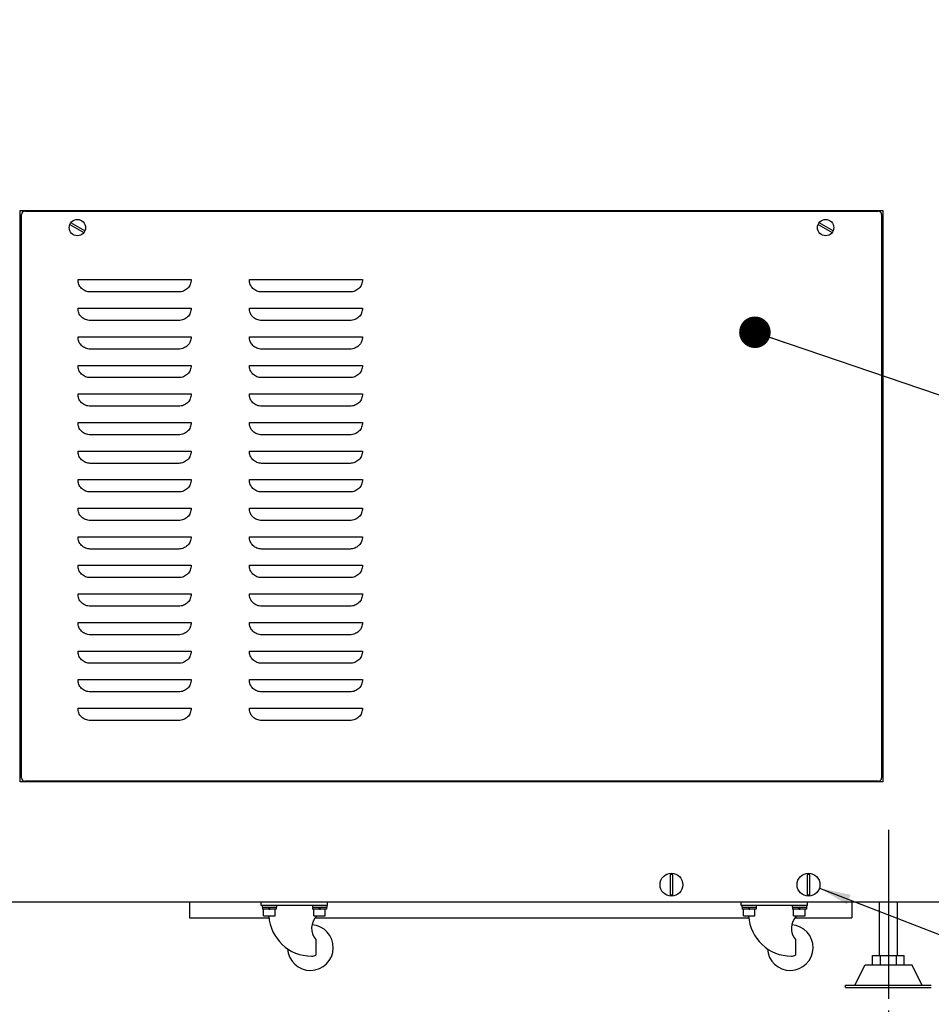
# Model space of a CAD drawing. Header units: millimetres. Extents: x 0 to 12585, y -1 to 8895.
# Tile 42 of 52: x 7689 to 8886, y 805 to 2098. Entities that reach past the tile are written whole.
import ezdxf

# ---------------------------------------------------------------- set-up
doc = ezdxf.new("R2010")
doc.units = ezdxf.units.MM
doc.header["$LTSCALE"] = 693.825
doc.linetypes.add('CENTER', pattern=[0.6, 0.375, -0.075, 0.075, -0.075])
doc.layers.get('0').update_dxf_attribs({"linetype": 'CONTINUOUS'})
for name, color, linetype in [('02___PRT_ALL_AXES', 7, 'CONTINUOUS'), ('7_ALL_FEATURES', 7, 'CONTINUOUS'), ('ALL_AXIS', 7, 'CONTINUOUS')]:
    doc.layers.add(name, color=color, linetype=linetype)
doc.styles.get("Standard").update_dxf_attribs({"font": 'txt', "width": 0.5})
doc.dimstyles.new('DIMSTYLE_1', dxfattribs={"dimtxt": 52.5, "dimasz": 41.4, "dimexe": 2, "dimexo": 1, "dimgap": 0.875, "dimtad": 1, "dimdec": 3, "dimlfac": 0.666667, "dimdsep": 46, "dimtxsty": 'Standard', "dimblk": '_FILLED', "dimblk1": '_FILLED', "dimblk2": '_FILLED', "dimcen": 0.09, "dimadec": 3, "dimazin": 2, "dimtp": 1.2, "dimtm": 1.2, "dimtfac": 1, "dimtdec": 3, "dimtofl": 0, "dimtmove": 0, "dimatfit": 3, "dimldrblk": '_FILLED', "dimfxl": 0, "dimtolj": 1, "dimarcsym": 0})
doc.dimstyles.new('DIMSTYLE_3', dxfattribs={"dimtxt": 52.5, "dimasz": 41.4, "dimexe": 2, "dimexo": 1, "dimgap": 0.875, "dimtad": 1, "dimdec": 3, "dimlfac": 0.666667, "dimdsep": 46, "dimtxsty": 'Standard', "dimblk": '_FILLED', "dimblk1": '_FILLED', "dimblk2": '_FILLED', "dimcen": 0.09, "dimadec": 3, "dimazin": 2, "dimtp": 0.3, "dimtm": 0.3, "dimtfac": 1, "dimtdec": 3, "dimtofl": 0, "dimtmove": 0, "dimatfit": 3, "dimldrblk": '_FILLED', "dimfxl": 0, "dimtolj": 1, "dimarcsym": 0})
doc.dimstyles.new('DIMSTYLE_4', dxfattribs={"dimtxt": 52.5, "dimasz": 41.4, "dimexe": 2, "dimexo": 1, "dimgap": 0.875, "dimtad": 1, "dimdec": 3, "dimlfac": 0.666667, "dimdsep": 46, "dimtxsty": 'Standard', "dimblk": '_FILLED', "dimblk1": '_FILLED', "dimblk2": '_FILLED', "dimcen": 0.09, "dimadec": 3, "dimazin": 2, "dimtp": 2, "dimtm": 2, "dimtfac": 1, "dimtdec": 3, "dimtofl": 0, "dimtmove": 0, "dimatfit": 3, "dimldrblk": '_FILLED', "dimfxl": 0, "dimtolj": 1, "dimarcsym": 0})
doc.dimstyles.get("Standard").update_dxf_attribs({"dimtxt": 52.5, "dimasz": 41.4, "dimexe": 2, "dimexo": 1, "dimtad": 1, "dimdec": 3, "dimdsep": 46, "dimtxsty": 'Standard', "dimblk": '_FILLED', "dimblk1": '_FILLED', "dimblk2": '_FILLED', "dimcen": 0.09, "dimadec": 3, "dimazin": 2, "dimtol": 1, "dimtp": 0.05, "dimtm": 0.05, "dimtfac": 1, "dimtdec": 3, "dimtofl": 0, "dimtmove": 0, "dimatfit": 3, "dimldrblk": '_FILLED', "dimfxl": 0, "dimtolj": 1, "dimarcsym": 0})

# ---------------------------------------------------------------- blocks, each defined once
blk = doc.blocks.new('_FILLED')
at = {"color": 0, "linetype": 'ByBlock'}
blk.add_solid([(0, 0), (-1, 0.163), (-1, -0.163)], dxfattribs=at)
blk = doc.blocks.new('*D53')
at = {"color": 2, "linetype": 'Continuous'}
for p, q in [((8438, 3980.3), (9266.3, 3980.3)), ((9236.3, 3980.3), (9236.3, 2403.8)), ((9236.3, 827.3), (9236.3, 2403.8)), ((8900.8, 827.3), (9266.3, 827.3))]:
    blk.add_line(p, q, dxfattribs=at)
at = {"color": 2, "linetype": 'Continuous', "xscale": 41.4, "yscale": 41.4, "zscale": 41.4}
for p, rotation in [((9236.3, 3980.3), 90), ((9236.3, 827.3), 270)]:
    blk.add_blockref('_FILLED', p, dxfattribs=dict(at, rotation=rotation))
at = {"color": 2, "linetype": 'Continuous', "insert": (9170.7, 2403.8), "char_height": 52.5, "width": 105, "attachment_point": 2, "rotation": 90, "line_spacing_factor": 0.9}
blk.add_mtext('2102', dxfattribs=at)
blk = doc.blocks.new('*D61')
at = {"color": 2, "linetype": 'Continuous'}
for p, q in [((8949.5, 923.6), (8949.5, 647.3)), ((8829.5, 797.3), (8829.5, 647.3)), ((8829.5, 677.3), (8754.5, 677.3)), ((8754.5, 677.3), (8889.5, 677.3)), ((9024.5, 677.3), (8889.5, 677.3)), ((8949.5, 677.3), (9024.5, 677.3))]:
    blk.add_line(p, q, dxfattribs=at)
at = {"color": 2, "linetype": 'Continuous', "xscale": 41.4, "yscale": 41.4, "zscale": 41.4}
blk.add_blockref('_FILLED', (8829.5, 677.3), dxfattribs=at)
at = {"color": 2, "linetype": 'Continuous', "xscale": 41.4, "yscale": 41.4, "zscale": 41.4, "rotation": 180}
blk.add_blockref('_FILLED', (8949.5, 677.3), dxfattribs=at)
at = {"color": 2, "linetype": 'Continuous', "insert": (8889.5, 742.9), "char_height": 52.5, "width": 52.5, "attachment_point": 2, "line_spacing_factor": 0.9}
blk.add_mtext('80', dxfattribs=at)
blk = doc.blocks.new('*D62')
at = {"color": 2, "linetype": 'Continuous'}
for p, q in [((7149.5, 924.8), (7149.5, 527.3)), ((8949.5, 924.8), (8949.5, 527.3)), ((7149.5, 557.3), (8049.5, 557.3)), ((8949.5, 557.3), (8049.5, 557.3))]:
    blk.add_line(p, q, dxfattribs=at)
at = {"color": 2, "linetype": 'Continuous', "xscale": 41.4, "yscale": 41.4, "zscale": 41.4, "rotation": 180}
blk.add_blockref('_FILLED', (7149.5, 557.3), dxfattribs=at)
at = {"color": 2, "linetype": 'Continuous', "xscale": 41.4, "yscale": 41.4, "zscale": 41.4}
blk.add_blockref('_FILLED', (8949.5, 557.3), dxfattribs=at)
at = {"color": 2, "linetype": 'Continuous', "insert": (8049.5, 622.9), "char_height": 52.5, "width": 105, "attachment_point": 2, "line_spacing_factor": 0.9}
blk.add_mtext('1200', dxfattribs=at)

msp = doc.modelspace()

# ---------------------------------------------------------------- linework, layer by layer
at = {"color": 3, "linetype": 'Continuous'}
for p, q in [((7689.5173, 1847.2717), (8822.0173, 1847.2717)), ((7689.5173, 1097.2717), (7689.5173, 1847.2717)), ((8822.0173, 1847.2717), (8822.0173, 1097.2717)), ((8822.0173, 1097.2717), (7689.5173, 1097.2717)), ((7149.5173, 939.7717), (8949.5173, 939.7717))]:
    msp.add_line(p, q, dxfattribs=at)
at = {"color": 7, "linetype": 'Continuous'}
for p, q in [((7754.6575, 1828.992), (7773.1021, 1818.3431)), ((7774.3771, 1820.5514), (7755.9325, 1831.2004)), ((8737.1575, 1828.992), (8755.6021, 1818.3431)), ((8756.8771, 1820.5514), (8738.4325, 1831.2004)), ((8542.7923, 975.4066), (8542.7923, 949.1369)), ((8546.2423, 949.1369), (8546.2423, 975.4066)), ((8722.7923, 975.4066), (8722.7923, 949.1369)), ((8726.2423, 949.1369), (8726.2423, 975.4066)), ((7911.5173, 939.7717), (7911.5173, 918.7717)), ((8006.0173, 934.9717), (8006.0173, 939.7717)), ((8093.0173, 934.9717), (8006.0173, 934.9717)), ((8016.4212, 930.3217), (8015.3721, 932.5717)), ((8017.6625, 930.3217), (8016.6134, 932.5717)), ((8082.4212, 930.3217), (8081.3721, 932.5717)), ((8083.6625, 930.3217), (8082.6134, 932.5717)), ((8093.0173, 934.9717), (8093.0173, 939.7717)), ((8636.0173, 934.9717), (8636.0173, 939.7717)), ((8723.0173, 934.9717), (8636.0173, 934.9717)), ((8646.4212, 930.3217), (8645.3721, 932.5717)), ((8647.6625, 930.3217), (8646.6134, 932.5717)), ((8712.4212, 930.3217), (8711.3721, 932.5717)), ((8713.6625, 930.3217), (8712.6134, 932.5717)), ((8723.0173, 934.9717), (8723.0173, 939.7717)), ((8781.5173, 939.7717), (8781.5173, 918.7717)), ((8817.5173, 869.2717), (8817.5173, 939.7717)), ((8841.5173, 869.2717), (8841.5173, 939.7717)), ((7911.5173, 918.7717), (8016.1095, 918.7717)), ((8016.4212, 930.3217), (8007.3674, 930.3217)), ((8025.6672, 930.3217), (8017.6625, 930.3217)), ((8082.4212, 930.3217), (8073.3674, 930.3217)), ((8076.5915, 918.7717), (8646.1095, 918.7717)), ((8091.6672, 930.3217), (8083.6625, 930.3217)), ((8646.4212, 930.3217), (8637.3674, 930.3217)), ((8655.6672, 930.3217), (8647.6625, 930.3217)), ((8712.4212, 930.3217), (8703.3674, 930.3217)), ((8706.5915, 918.7717), (8781.5173, 918.7717)), ((8721.6672, 930.3217), (8713.6625, 930.3217)), ((8808.7327, 869.2717), (8850.3019, 869.2717)), ((8808.7327, 857.2717), (8808.7327, 869.2717)), ((8819.125, 857.2717), (8819.125, 869.2717)), ((8839.9096, 857.2717), (8839.9096, 869.2717)), ((8850.3019, 857.2717), (8850.3019, 869.2717)), ((8785.2673, 830.2717), (8798.7673, 857.2717)), ((8798.7676, 857.2717), (8860.2671, 857.2717)), ((8873.7673, 830.2717), (8860.2673, 857.2717)), ((8773.2673, 827.2717), (8773.2673, 830.2717)), ((8773.2674, 830.2717), (8885.7672, 830.2717)), ((8773.2674, 827.2717), (8885.7672, 827.2717))]:
    msp.add_line(p, q, dxfattribs=at)
for centre in [(7764.5173, 1824.7717), (8747.0173, 1824.7717)]:
    msp.add_circle(centre, 10.725, dxfattribs=at)
for centre, radius, start, end in [((8544.5173, 962.2717), 13.2476, 82.518165, 97.481835), ((8724.5173, 962.2717), 13.2476, 82.518165, 97.481835), ((8544.5173, 962.2717), 13.2476, 262.518165, 277.481835), ((8724.5173, 962.2717), 13.2476, 262.518165, 277.481835), ((8072.0173, 924.7717), 56.25, 183.5258208, 270), ((8702.0173, 924.7717), 56.25, 183.5258208, 270)]:
    msp.add_arc(centre, radius, start, end, dxfattribs=at)
at = {"layer": '02___PRT_ALL_AXES', "color": 7, "linetype": 'Continuous'}
for p, q in [((7765.3115, 1756.5217), (7913.7231, 1756.5217)), ((7990.3115, 1756.5217), (8138.7231, 1756.5217)), ((7897.5823, 1740.3814), (7781.4523, 1740.3809)), ((8122.5823, 1740.3814), (8006.4523, 1740.3809)), ((7765.3115, 1719.0217), (7913.7231, 1719.0217)), ((7990.3115, 1719.0217), (8138.7231, 1719.0217)), ((7897.5823, 1702.8814), (7781.4523, 1702.8809)), ((8122.5823, 1702.8814), (8006.4523, 1702.8809)), ((7765.3115, 1681.5217), (7913.7231, 1681.5217)), ((7990.3115, 1681.5217), (8138.7231, 1681.5217)), ((7897.5823, 1665.3814), (7781.4523, 1665.3809)), ((8122.5823, 1665.3814), (8006.4523, 1665.3809)), ((7765.3115, 1644.0217), (7913.7231, 1644.0217)), ((7990.3115, 1644.0217), (8138.7231, 1644.0217)), ((7897.5823, 1627.8814), (7781.4523, 1627.8809)), ((8122.5823, 1627.8814), (8006.4523, 1627.8809)), ((7765.3115, 1606.5217), (7913.7231, 1606.5217)), ((7990.3115, 1606.5217), (8138.7231, 1606.5217)), ((7897.5823, 1590.3814), (7781.4523, 1590.3809)), ((8122.5823, 1590.3814), (8006.4523, 1590.3809)), ((7765.3115, 1569.0217), (7913.7231, 1569.0217)), ((7990.3115, 1569.0217), (8138.7231, 1569.0217)), ((7897.5823, 1552.8814), (7781.4523, 1552.8809)), ((8122.5823, 1552.8814), (8006.4523, 1552.8809)), ((7765.3115, 1531.5217), (7913.7231, 1531.5217)), ((7990.3115, 1531.5217), (8138.7231, 1531.5217)), ((7897.5823, 1515.3814), (7781.4523, 1515.3809)), ((8122.5823, 1515.3814), (8006.4523, 1515.3809)), ((7765.3115, 1494.0217), (7913.7231, 1494.0217)), ((7990.3115, 1494.0217), (8138.7231, 1494.0217)), ((7897.5823, 1477.8814), (7781.4523, 1477.8809)), ((8122.5823, 1477.8814), (8006.4523, 1477.8809)), ((7765.3115, 1456.5217), (7913.7231, 1456.5217)), ((7990.3115, 1456.5217), (8138.7231, 1456.5217)), ((7897.5823, 1440.3814), (7781.4523, 1440.3809)), ((8122.5823, 1440.3814), (8006.4523, 1440.3809)), ((7765.3115, 1419.0217), (7913.7231, 1419.0217)), ((7990.3115, 1419.0217), (8138.7231, 1419.0217)), ((7897.5823, 1402.8814), (7781.4523, 1402.8809)), ((8122.5823, 1402.8814), (8006.4523, 1402.8809)), ((7765.3115, 1381.5217), (7913.7231, 1381.5217)), ((7990.3115, 1381.5217), (8138.7231, 1381.5217)), ((7897.5823, 1365.3814), (7781.4523, 1365.3809)), ((8122.5823, 1365.3814), (8006.4523, 1365.3809)), ((7765.3115, 1344.0217), (7913.7231, 1344.0217)), ((7990.3115, 1344.0217), (8138.7231, 1344.0217)), ((7897.5823, 1327.8814), (7781.4523, 1327.8809)), ((8122.5823, 1327.8814), (8006.4523, 1327.8809)), ((7765.3115, 1306.5217), (7913.7231, 1306.5217)), ((7990.3115, 1306.5217), (8138.7231, 1306.5217)), ((7897.5823, 1290.3814), (7781.4523, 1290.3809)), ((8122.5823, 1290.3814), (8006.4523, 1290.3809)), ((7765.3115, 1269.0217), (7913.7231, 1269.0217)), ((7990.3115, 1269.0217), (8138.7231, 1269.0217)), ((7897.5823, 1252.8814), (7781.4523, 1252.8809)), ((8122.5823, 1252.8814), (8006.4523, 1252.8809)), ((7765.3115, 1231.5217), (7913.7231, 1231.5217)), ((7990.3115, 1231.5217), (8138.7231, 1231.5217)), ((7897.5823, 1215.3814), (7781.4523, 1215.3809)), ((8122.5823, 1215.3814), (8006.4523, 1215.3809)), ((7765.3115, 1194.0217), (7913.7231, 1194.0217)), ((7990.3115, 1194.0217), (8138.7231, 1194.0217)), ((7897.5823, 1177.8814), (7781.4523, 1177.8809)), ((8122.5823, 1177.8814), (8006.4523, 1177.8809)), ((8077.5797, 890.1417), (8077.5797, 869.9931)), ((8707.5797, 890.1417), (8707.5797, 869.9931))]:
    msp.add_line(p, q, dxfattribs=at)
at = {"layer": '02___PRT_ALL_AXES', "color": 7, "linetype": 'CENTER'}
msp.add_line((8829.5173, 1034.2717), (8829.5173, 812.2717), dxfattribs=at)
at = {"layer": '02___PRT_ALL_AXES', "color": 7, "linetype": 'Continuous'}
for centre in [(8544.5173, 962.2717), (8724.5173, 962.2717)]:
    msp.add_circle(centre, 15, dxfattribs=at)
for centre, radius, start, end in [((8094.8689, 905.0842), 22.8516, 134.6453444, 220.8360094), ((8724.8689, 905.0842), 22.8516, 134.6453444, 220.8360094), ((8070.5173, 879.7717), 30, 183.1198301, 86.2302174), ((8700.5173, 879.7717), 30, 183.1198301, 86.2302174), ((8072.0173, 879.7717), 11.25, 270, 299.6327152), ((8702.0173, 879.7717), 11.25, 270, 299.6327152)]:
    msp.add_arc(centre, radius, start, end, dxfattribs=at)
for points, knots in [([(7781.4523, 1740.3809), (7779.3392, 1740.3812), (7775.0699, 1741.1933), (7770.5222, 1744.158), (7767.7816, 1747.4185), (7766.251, 1750.2334), (7765.3568, 1753.3247), (7765.3115, 1755.4601), (7765.3115, 1756.5217)], [0, 0, 0, 0, 0.249480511, 0.498904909, 0.62419993, 0.749463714, 0.874660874, 1, 1, 1, 1]), ([(7913.7231, 1756.5217), (7913.7231, 1755.4601), (7913.6778, 1753.3247), (7912.7836, 1750.2335), (7911.253, 1747.4186), (7908.5125, 1744.1581), (7903.9648, 1741.1931), (7899.6954, 1740.3816), (7897.5823, 1740.3814)], [0, 0, 0, 0, 0.125339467, 0.250536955, 0.375801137, 0.50109656, 0.750521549, 1, 1, 1, 1]), ([(8006.4523, 1740.3809), (8004.3392, 1740.3812), (8000.0699, 1741.1933), (7995.5222, 1744.158), (7992.7816, 1747.4185), (7991.251, 1750.2334), (7990.3568, 1753.3247), (7990.3115, 1755.4601), (7990.3115, 1756.5217)], [0, 0, 0, 0, 0.249480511, 0.498904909, 0.62419993, 0.749463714, 0.874660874, 1, 1, 1, 1]), ([(8138.7231, 1756.5217), (8138.7231, 1755.4601), (8138.6778, 1753.3247), (8137.7836, 1750.2335), (8136.253, 1747.4186), (8133.5125, 1744.1581), (8128.9648, 1741.1931), (8124.6954, 1740.3816), (8122.5823, 1740.3814)], [0, 0, 0, 0, 0.125339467, 0.250536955, 0.375801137, 0.50109656, 0.750521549, 1, 1, 1, 1]), ([(7781.4523, 1702.8809), (7779.3392, 1702.8812), (7775.0699, 1703.6933), (7770.5222, 1706.658), (7767.7816, 1709.9185), (7766.251, 1712.7334), (7765.3568, 1715.8247), (7765.3115, 1717.9601), (7765.3115, 1719.0217)], [0, 0, 0, 0, 0.249480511, 0.498904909, 0.62419993, 0.749463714, 0.874660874, 1, 1, 1, 1]), ([(7913.7231, 1719.0217), (7913.7231, 1717.9601), (7913.6778, 1715.8247), (7912.7836, 1712.7335), (7911.253, 1709.9186), (7908.5125, 1706.6581), (7903.9648, 1703.6931), (7899.6954, 1702.8816), (7897.5823, 1702.8814)], [0, 0, 0, 0, 0.125339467, 0.250536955, 0.375801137, 0.50109656, 0.750521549, 1, 1, 1, 1]), ([(8006.4523, 1702.8809), (8004.3392, 1702.8812), (8000.0699, 1703.6933), (7995.5222, 1706.658), (7992.7816, 1709.9185), (7991.251, 1712.7334), (7990.3568, 1715.8247), (7990.3115, 1717.9601), (7990.3115, 1719.0217)], [0, 0, 0, 0, 0.249480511, 0.498904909, 0.62419993, 0.749463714, 0.874660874, 1, 1, 1, 1]), ([(8138.7231, 1719.0217), (8138.7231, 1717.9601), (8138.6778, 1715.8247), (8137.7836, 1712.7335), (8136.253, 1709.9186), (8133.5125, 1706.6581), (8128.9648, 1703.6931), (8124.6954, 1702.8816), (8122.5823, 1702.8814)], [0, 0, 0, 0, 0.125339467, 0.250536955, 0.375801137, 0.50109656, 0.750521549, 1, 1, 1, 1]), ([(7781.4523, 1665.3809), (7779.3392, 1665.3812), (7775.0699, 1666.1933), (7770.5222, 1669.158), (7767.7816, 1672.4185), (7766.251, 1675.2334), (7765.3568, 1678.3247), (7765.3115, 1680.4601), (7765.3115, 1681.5217)], [0, 0, 0, 0, 0.249480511, 0.498904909, 0.62419993, 0.749463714, 0.874660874, 1, 1, 1, 1]), ([(7913.7231, 1681.5217), (7913.7231, 1680.4601), (7913.6778, 1678.3247), (7912.7836, 1675.2335), (7911.253, 1672.4186), (7908.5125, 1669.1581), (7903.9648, 1666.1931), (7899.6954, 1665.3816), (7897.5823, 1665.3814)], [0, 0, 0, 0, 0.125339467, 0.250536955, 0.375801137, 0.50109656, 0.750521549, 1, 1, 1, 1]), ([(8006.4523, 1665.3809), (8004.3392, 1665.3812), (8000.0699, 1666.1933), (7995.5222, 1669.158), (7992.7816, 1672.4185), (7991.251, 1675.2334), (7990.3568, 1678.3247), (7990.3115, 1680.4601), (7990.3115, 1681.5217)], [0, 0, 0, 0, 0.249480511, 0.498904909, 0.62419993, 0.749463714, 0.874660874, 1, 1, 1, 1]), ([(8138.7231, 1681.5217), (8138.7231, 1680.4601), (8138.6778, 1678.3247), (8137.7836, 1675.2335), (8136.253, 1672.4186), (8133.5125, 1669.1581), (8128.9648, 1666.1931), (8124.6954, 1665.3816), (8122.5823, 1665.3814)], [0, 0, 0, 0, 0.125339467, 0.250536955, 0.375801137, 0.50109656, 0.750521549, 1, 1, 1, 1]), ([(7781.4523, 1627.8809), (7779.3392, 1627.8812), (7775.0699, 1628.6933), (7770.5222, 1631.658), (7767.7816, 1634.9185), (7766.251, 1637.7334), (7765.3568, 1640.8247), (7765.3115, 1642.9601), (7765.3115, 1644.0217)], [0, 0, 0, 0, 0.249480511, 0.498904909, 0.62419993, 0.749463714, 0.874660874, 1, 1, 1, 1]), ([(7913.7231, 1644.0217), (7913.7231, 1642.9601), (7913.6778, 1640.8247), (7912.7836, 1637.7335), (7911.253, 1634.9186), (7908.5125, 1631.6581), (7903.9648, 1628.6931), (7899.6954, 1627.8816), (7897.5823, 1627.8814)], [0, 0, 0, 0, 0.125339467, 0.250536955, 0.375801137, 0.50109656, 0.750521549, 1, 1, 1, 1]), ([(8006.4523, 1627.8809), (8004.3392, 1627.8812), (8000.0699, 1628.6933), (7995.5222, 1631.658), (7992.7816, 1634.9185), (7991.251, 1637.7334), (7990.3568, 1640.8247), (7990.3115, 1642.9601), (7990.3115, 1644.0217)], [0, 0, 0, 0, 0.249480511, 0.498904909, 0.62419993, 0.749463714, 0.874660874, 1, 1, 1, 1]), ([(8138.7231, 1644.0217), (8138.7231, 1642.9601), (8138.6778, 1640.8247), (8137.7836, 1637.7335), (8136.253, 1634.9186), (8133.5125, 1631.6581), (8128.9648, 1628.6931), (8124.6954, 1627.8816), (8122.5823, 1627.8814)], [0, 0, 0, 0, 0.125339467, 0.250536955, 0.375801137, 0.50109656, 0.750521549, 1, 1, 1, 1]), ([(7781.4523, 1590.3809), (7779.3392, 1590.3812), (7775.0699, 1591.1933), (7770.5222, 1594.158), (7767.7816, 1597.4185), (7766.251, 1600.2334), (7765.3568, 1603.3247), (7765.3115, 1605.4601), (7765.3115, 1606.5217)], [0, 0, 0, 0, 0.249480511, 0.498904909, 0.62419993, 0.749463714, 0.874660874, 1, 1, 1, 1]), ([(7913.7231, 1606.5217), (7913.7231, 1605.4601), (7913.6778, 1603.3247), (7912.7836, 1600.2335), (7911.253, 1597.4186), (7908.5125, 1594.1581), (7903.9648, 1591.1931), (7899.6954, 1590.3816), (7897.5823, 1590.3814)], [0, 0, 0, 0, 0.125339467, 0.250536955, 0.375801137, 0.50109656, 0.750521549, 1, 1, 1, 1]), ([(8006.4523, 1590.3809), (8004.3392, 1590.3812), (8000.0699, 1591.1933), (7995.5222, 1594.158), (7992.7816, 1597.4185), (7991.251, 1600.2334), (7990.3568, 1603.3247), (7990.3115, 1605.4601), (7990.3115, 1606.5217)], [0, 0, 0, 0, 0.249480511, 0.498904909, 0.62419993, 0.749463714, 0.874660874, 1, 1, 1, 1]), ([(8138.7231, 1606.5217), (8138.7231, 1605.4601), (8138.6778, 1603.3247), (8137.7836, 1600.2335), (8136.253, 1597.4186), (8133.5125, 1594.1581), (8128.9648, 1591.1931), (8124.6954, 1590.3816), (8122.5823, 1590.3814)], [0, 0, 0, 0, 0.125339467, 0.250536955, 0.375801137, 0.50109656, 0.750521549, 1, 1, 1, 1]), ([(7781.4523, 1552.8809), (7779.3392, 1552.8812), (7775.0699, 1553.6933), (7770.5222, 1556.658), (7767.7816, 1559.9185), (7766.251, 1562.7334), (7765.3568, 1565.8247), (7765.3115, 1567.9601), (7765.3115, 1569.0217)], [0, 0, 0, 0, 0.249480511, 0.498904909, 0.62419993, 0.749463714, 0.874660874, 1, 1, 1, 1]), ([(7913.7231, 1569.0217), (7913.7231, 1567.9601), (7913.6778, 1565.8247), (7912.7836, 1562.7335), (7911.253, 1559.9186), (7908.5125, 1556.6581), (7903.9648, 1553.6931), (7899.6954, 1552.8816), (7897.5823, 1552.8814)], [0, 0, 0, 0, 0.125339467, 0.250536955, 0.375801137, 0.50109656, 0.750521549, 1, 1, 1, 1]), ([(8006.4523, 1552.8809), (8004.3392, 1552.8812), (8000.0699, 1553.6933), (7995.5222, 1556.658), (7992.7816, 1559.9185), (7991.251, 1562.7334), (7990.3568, 1565.8247), (7990.3115, 1567.9601), (7990.3115, 1569.0217)], [0, 0, 0, 0, 0.249480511, 0.498904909, 0.62419993, 0.749463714, 0.874660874, 1, 1, 1, 1]), ([(8138.7231, 1569.0217), (8138.7231, 1567.9601), (8138.6778, 1565.8247), (8137.7836, 1562.7335), (8136.253, 1559.9186), (8133.5125, 1556.6581), (8128.9648, 1553.6931), (8124.6954, 1552.8816), (8122.5823, 1552.8814)], [0, 0, 0, 0, 0.125339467, 0.250536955, 0.375801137, 0.50109656, 0.750521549, 1, 1, 1, 1]), ([(7781.4523, 1515.3809), (7779.3392, 1515.3812), (7775.0699, 1516.1933), (7770.5222, 1519.158), (7767.7816, 1522.4185), (7766.251, 1525.2334), (7765.3568, 1528.3247), (7765.3115, 1530.4601), (7765.3115, 1531.5217)], [0, 0, 0, 0, 0.249480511, 0.498904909, 0.62419993, 0.749463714, 0.874660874, 1, 1, 1, 1]), ([(7913.7231, 1531.5217), (7913.7231, 1530.4601), (7913.6778, 1528.3247), (7912.7836, 1525.2335), (7911.253, 1522.4186), (7908.5125, 1519.1581), (7903.9648, 1516.1931), (7899.6954, 1515.3816), (7897.5823, 1515.3814)], [0, 0, 0, 0, 0.125339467, 0.250536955, 0.375801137, 0.50109656, 0.750521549, 1, 1, 1, 1]), ([(8006.4523, 1515.3809), (8004.3392, 1515.3812), (8000.0699, 1516.1933), (7995.5222, 1519.158), (7992.7816, 1522.4185), (7991.251, 1525.2334), (7990.3568, 1528.3247), (7990.3115, 1530.4601), (7990.3115, 1531.5217)], [0, 0, 0, 0, 0.249480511, 0.498904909, 0.62419993, 0.749463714, 0.874660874, 1, 1, 1, 1]), ([(8138.7231, 1531.5217), (8138.7231, 1530.4601), (8138.6778, 1528.3247), (8137.7836, 1525.2335), (8136.253, 1522.4186), (8133.5125, 1519.1581), (8128.9648, 1516.1931), (8124.6954, 1515.3816), (8122.5823, 1515.3814)], [0, 0, 0, 0, 0.125339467, 0.250536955, 0.375801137, 0.50109656, 0.750521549, 1, 1, 1, 1]), ([(7781.4523, 1477.8809), (7779.3392, 1477.8812), (7775.0699, 1478.6933), (7770.5222, 1481.658), (7767.7816, 1484.9185), (7766.251, 1487.7334), (7765.3568, 1490.8247), (7765.3115, 1492.9601), (7765.3115, 1494.0217)], [0, 0, 0, 0, 0.249480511, 0.498904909, 0.62419993, 0.749463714, 0.874660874, 1, 1, 1, 1]), ([(7913.7231, 1494.0217), (7913.7231, 1492.9601), (7913.6778, 1490.8247), (7912.7836, 1487.7335), (7911.253, 1484.9186), (7908.5125, 1481.6581), (7903.9648, 1478.6931), (7899.6954, 1477.8816), (7897.5823, 1477.8814)], [0, 0, 0, 0, 0.125339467, 0.250536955, 0.375801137, 0.50109656, 0.750521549, 1, 1, 1, 1]), ([(8006.4523, 1477.8809), (8004.3392, 1477.8812), (8000.0699, 1478.6933), (7995.5222, 1481.658), (7992.7816, 1484.9185), (7991.251, 1487.7334), (7990.3568, 1490.8247), (7990.3115, 1492.9601), (7990.3115, 1494.0217)], [0, 0, 0, 0, 0.249480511, 0.498904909, 0.62419993, 0.749463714, 0.874660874, 1, 1, 1, 1]), ([(8138.7231, 1494.0217), (8138.7231, 1492.9601), (8138.6778, 1490.8247), (8137.7836, 1487.7335), (8136.253, 1484.9186), (8133.5125, 1481.6581), (8128.9648, 1478.6931), (8124.6954, 1477.8816), (8122.5823, 1477.8814)], [0, 0, 0, 0, 0.125339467, 0.250536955, 0.375801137, 0.50109656, 0.750521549, 1, 1, 1, 1]), ([(7781.4523, 1440.3809), (7779.3392, 1440.3812), (7775.0699, 1441.1933), (7770.5222, 1444.158), (7767.7816, 1447.4185), (7766.251, 1450.2334), (7765.3568, 1453.3247), (7765.3115, 1455.4601), (7765.3115, 1456.5217)], [0, 0, 0, 0, 0.249480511, 0.498904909, 0.62419993, 0.749463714, 0.874660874, 1, 1, 1, 1]), ([(7913.7231, 1456.5217), (7913.7231, 1455.4601), (7913.6778, 1453.3247), (7912.7836, 1450.2335), (7911.253, 1447.4186), (7908.5125, 1444.1581), (7903.9648, 1441.1931), (7899.6954, 1440.3816), (7897.5823, 1440.3814)], [0, 0, 0, 0, 0.125339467, 0.250536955, 0.375801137, 0.50109656, 0.750521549, 1, 1, 1, 1]), ([(8006.4523, 1440.3809), (8004.3392, 1440.3812), (8000.0699, 1441.1933), (7995.5222, 1444.158), (7992.7816, 1447.4185), (7991.251, 1450.2334), (7990.3568, 1453.3247), (7990.3115, 1455.4601), (7990.3115, 1456.5217)], [0, 0, 0, 0, 0.249480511, 0.498904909, 0.62419993, 0.749463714, 0.874660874, 1, 1, 1, 1]), ([(8138.7231, 1456.5217), (8138.7231, 1455.4601), (8138.6778, 1453.3247), (8137.7836, 1450.2335), (8136.253, 1447.4186), (8133.5125, 1444.1581), (8128.9648, 1441.1931), (8124.6954, 1440.3816), (8122.5823, 1440.3814)], [0, 0, 0, 0, 0.125339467, 0.250536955, 0.375801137, 0.50109656, 0.750521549, 1, 1, 1, 1]), ([(7781.4523, 1402.8809), (7779.3392, 1402.8812), (7775.0699, 1403.6933), (7770.5222, 1406.658), (7767.7816, 1409.9185), (7766.251, 1412.7334), (7765.3568, 1415.8247), (7765.3115, 1417.9601), (7765.3115, 1419.0217)], [0, 0, 0, 0, 0.249480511, 0.498904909, 0.62419993, 0.749463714, 0.874660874, 1, 1, 1, 1]), ([(7913.7231, 1419.0217), (7913.7231, 1417.9601), (7913.6778, 1415.8247), (7912.7836, 1412.7335), (7911.253, 1409.9186), (7908.5125, 1406.6581), (7903.9648, 1403.6931), (7899.6954, 1402.8816), (7897.5823, 1402.8814)], [0, 0, 0, 0, 0.125339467, 0.250536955, 0.375801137, 0.50109656, 0.750521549, 1, 1, 1, 1]), ([(8006.4523, 1402.8809), (8004.3392, 1402.8812), (8000.0699, 1403.6933), (7995.5222, 1406.658), (7992.7816, 1409.9185), (7991.251, 1412.7334), (7990.3568, 1415.8247), (7990.3115, 1417.9601), (7990.3115, 1419.0217)], [0, 0, 0, 0, 0.249480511, 0.498904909, 0.62419993, 0.749463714, 0.874660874, 1, 1, 1, 1]), ([(8138.7231, 1419.0217), (8138.7231, 1417.9601), (8138.6778, 1415.8247), (8137.7836, 1412.7335), (8136.253, 1409.9186), (8133.5125, 1406.6581), (8128.9648, 1403.6931), (8124.6954, 1402.8816), (8122.5823, 1402.8814)], [0, 0, 0, 0, 0.125339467, 0.250536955, 0.375801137, 0.50109656, 0.750521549, 1, 1, 1, 1]), ([(7781.4523, 1365.3809), (7779.3392, 1365.3812), (7775.0699, 1366.1933), (7770.5222, 1369.158), (7767.7816, 1372.4185), (7766.251, 1375.2334), (7765.3568, 1378.3247), (7765.3115, 1380.4601), (7765.3115, 1381.5217)], [0, 0, 0, 0, 0.249480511, 0.498904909, 0.62419993, 0.749463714, 0.874660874, 1, 1, 1, 1]), ([(7913.7231, 1381.5217), (7913.7231, 1380.4601), (7913.6778, 1378.3247), (7912.7836, 1375.2335), (7911.253, 1372.4186), (7908.5125, 1369.1581), (7903.9648, 1366.1931), (7899.6954, 1365.3816), (7897.5823, 1365.3814)], [0, 0, 0, 0, 0.125339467, 0.250536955, 0.375801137, 0.50109656, 0.750521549, 1, 1, 1, 1]), ([(8006.4523, 1365.3809), (8004.3392, 1365.3812), (8000.0699, 1366.1933), (7995.5222, 1369.158), (7992.7816, 1372.4185), (7991.251, 1375.2334), (7990.3568, 1378.3247), (7990.3115, 1380.4601), (7990.3115, 1381.5217)], [0, 0, 0, 0, 0.249480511, 0.498904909, 0.62419993, 0.749463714, 0.874660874, 1, 1, 1, 1]), ([(8138.7231, 1381.5217), (8138.7231, 1380.4601), (8138.6778, 1378.3247), (8137.7836, 1375.2335), (8136.253, 1372.4186), (8133.5125, 1369.1581), (8128.9648, 1366.1931), (8124.6954, 1365.3816), (8122.5823, 1365.3814)], [0, 0, 0, 0, 0.125339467, 0.250536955, 0.375801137, 0.50109656, 0.750521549, 1, 1, 1, 1]), ([(7781.4523, 1327.8809), (7779.3392, 1327.8812), (7775.0699, 1328.6933), (7770.5222, 1331.658), (7767.7816, 1334.9185), (7766.251, 1337.7334), (7765.3568, 1340.8247), (7765.3115, 1342.9601), (7765.3115, 1344.0217)], [0, 0, 0, 0, 0.249480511, 0.498904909, 0.62419993, 0.749463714, 0.874660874, 1, 1, 1, 1]), ([(7913.7231, 1344.0217), (7913.7231, 1342.9601), (7913.6778, 1340.8247), (7912.7836, 1337.7335), (7911.253, 1334.9186), (7908.5125, 1331.6581), (7903.9648, 1328.6931), (7899.6954, 1327.8816), (7897.5823, 1327.8814)], [0, 0, 0, 0, 0.125339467, 0.250536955, 0.375801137, 0.50109656, 0.750521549, 1, 1, 1, 1]), ([(8006.4523, 1327.8809), (8004.3392, 1327.8812), (8000.0699, 1328.6933), (7995.5222, 1331.658), (7992.7816, 1334.9185), (7991.251, 1337.7334), (7990.3568, 1340.8247), (7990.3115, 1342.9601), (7990.3115, 1344.0217)], [0, 0, 0, 0, 0.249480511, 0.498904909, 0.62419993, 0.749463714, 0.874660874, 1, 1, 1, 1]), ([(8138.7231, 1344.0217), (8138.7231, 1342.9601), (8138.6778, 1340.8247), (8137.7836, 1337.7335), (8136.253, 1334.9186), (8133.5125, 1331.6581), (8128.9648, 1328.6931), (8124.6954, 1327.8816), (8122.5823, 1327.8814)], [0, 0, 0, 0, 0.125339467, 0.250536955, 0.375801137, 0.50109656, 0.750521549, 1, 1, 1, 1]), ([(7781.4523, 1290.3809), (7779.3392, 1290.3812), (7775.0699, 1291.1933), (7770.5222, 1294.158), (7767.7816, 1297.4185), (7766.251, 1300.2334), (7765.3568, 1303.3247), (7765.3115, 1305.4601), (7765.3115, 1306.5217)], [0, 0, 0, 0, 0.249480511, 0.498904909, 0.62419993, 0.749463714, 0.874660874, 1, 1, 1, 1]), ([(7913.7231, 1306.5217), (7913.7231, 1305.4601), (7913.6778, 1303.3247), (7912.7836, 1300.2335), (7911.253, 1297.4186), (7908.5125, 1294.1581), (7903.9648, 1291.1931), (7899.6954, 1290.3816), (7897.5823, 1290.3814)], [0, 0, 0, 0, 0.125339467, 0.250536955, 0.375801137, 0.50109656, 0.750521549, 1, 1, 1, 1]), ([(8006.4523, 1290.3809), (8004.3392, 1290.3812), (8000.0699, 1291.1933), (7995.5222, 1294.158), (7992.7816, 1297.4185), (7991.251, 1300.2334), (7990.3568, 1303.3247), (7990.3115, 1305.4601), (7990.3115, 1306.5217)], [0, 0, 0, 0, 0.249480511, 0.498904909, 0.62419993, 0.749463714, 0.874660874, 1, 1, 1, 1]), ([(8138.7231, 1306.5217), (8138.7231, 1305.4601), (8138.6778, 1303.3247), (8137.7836, 1300.2335), (8136.253, 1297.4186), (8133.5125, 1294.1581), (8128.9648, 1291.1931), (8124.6954, 1290.3816), (8122.5823, 1290.3814)], [0, 0, 0, 0, 0.125339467, 0.250536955, 0.375801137, 0.50109656, 0.750521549, 1, 1, 1, 1]), ([(7781.4523, 1252.8809), (7779.3392, 1252.8812), (7775.0699, 1253.6933), (7770.5222, 1256.658), (7767.7816, 1259.9185), (7766.251, 1262.7334), (7765.3568, 1265.8247), (7765.3115, 1267.9601), (7765.3115, 1269.0217)], [0, 0, 0, 0, 0.249480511, 0.498904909, 0.62419993, 0.749463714, 0.874660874, 1, 1, 1, 1]), ([(7913.7231, 1269.0217), (7913.7231, 1267.9601), (7913.6778, 1265.8247), (7912.7836, 1262.7335), (7911.253, 1259.9186), (7908.5125, 1256.6581), (7903.9648, 1253.6931), (7899.6954, 1252.8816), (7897.5823, 1252.8814)], [0, 0, 0, 0, 0.125339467, 0.250536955, 0.375801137, 0.50109656, 0.750521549, 1, 1, 1, 1]), ([(8006.4523, 1252.8809), (8004.3392, 1252.8812), (8000.0699, 1253.6933), (7995.5222, 1256.658), (7992.7816, 1259.9185), (7991.251, 1262.7334), (7990.3568, 1265.8247), (7990.3115, 1267.9601), (7990.3115, 1269.0217)], [0, 0, 0, 0, 0.249480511, 0.498904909, 0.62419993, 0.749463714, 0.874660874, 1, 1, 1, 1]), ([(8138.7231, 1269.0217), (8138.7231, 1267.9601), (8138.6778, 1265.8247), (8137.7836, 1262.7335), (8136.253, 1259.9186), (8133.5125, 1256.6581), (8128.9648, 1253.6931), (8124.6954, 1252.8816), (8122.5823, 1252.8814)], [0, 0, 0, 0, 0.125339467, 0.250536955, 0.375801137, 0.50109656, 0.750521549, 1, 1, 1, 1]), ([(7781.4523, 1215.3809), (7779.3392, 1215.3812), (7775.0699, 1216.1933), (7770.5222, 1219.158), (7767.7816, 1222.4185), (7766.251, 1225.2334), (7765.3568, 1228.3247), (7765.3115, 1230.4601), (7765.3115, 1231.5217)], [0, 0, 0, 0, 0.249480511, 0.498904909, 0.62419993, 0.749463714, 0.874660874, 1, 1, 1, 1]), ([(7913.7231, 1231.5217), (7913.7231, 1230.4601), (7913.6778, 1228.3247), (7912.7836, 1225.2335), (7911.253, 1222.4186), (7908.5125, 1219.1581), (7903.9648, 1216.1931), (7899.6954, 1215.3816), (7897.5823, 1215.3814)], [0, 0, 0, 0, 0.125339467, 0.250536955, 0.375801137, 0.50109656, 0.750521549, 1, 1, 1, 1]), ([(8006.4523, 1215.3809), (8004.3392, 1215.3812), (8000.0699, 1216.1933), (7995.5222, 1219.158), (7992.7816, 1222.4185), (7991.251, 1225.2334), (7990.3568, 1228.3247), (7990.3115, 1230.4601), (7990.3115, 1231.5217)], [0, 0, 0, 0, 0.249480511, 0.498904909, 0.62419993, 0.749463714, 0.874660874, 1, 1, 1, 1]), ([(8138.7231, 1231.5217), (8138.7231, 1230.4601), (8138.6778, 1228.3247), (8137.7836, 1225.2335), (8136.253, 1222.4186), (8133.5125, 1219.1581), (8128.9648, 1216.1931), (8124.6954, 1215.3816), (8122.5823, 1215.3814)], [0, 0, 0, 0, 0.125339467, 0.250536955, 0.375801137, 0.50109656, 0.750521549, 1, 1, 1, 1]), ([(7781.4523, 1177.8809), (7779.3392, 1177.8812), (7775.0699, 1178.6933), (7770.5222, 1181.658), (7767.7816, 1184.9185), (7766.251, 1187.7334), (7765.3568, 1190.8247), (7765.3115, 1192.9601), (7765.3115, 1194.0217)], [0, 0, 0, 0, 0.249480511, 0.498904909, 0.62419993, 0.749463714, 0.874660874, 1, 1, 1, 1]), ([(7913.7231, 1194.0217), (7913.7231, 1192.9601), (7913.6778, 1190.8247), (7912.7836, 1187.7335), (7911.253, 1184.9186), (7908.5125, 1181.6581), (7903.9648, 1178.6931), (7899.6954, 1177.8816), (7897.5823, 1177.8814)], [0, 0, 0, 0, 0.125339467, 0.250536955, 0.375801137, 0.50109656, 0.750521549, 1, 1, 1, 1]), ([(8006.4523, 1177.8809), (8004.3392, 1177.8812), (8000.0699, 1178.6933), (7995.5222, 1181.658), (7992.7816, 1184.9185), (7991.251, 1187.7334), (7990.3568, 1190.8247), (7990.3115, 1192.9601), (7990.3115, 1194.0217)], [0, 0, 0, 0, 0.249480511, 0.498904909, 0.624199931, 0.749463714, 0.874660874, 1, 1, 1, 1]), ([(8138.7231, 1194.0217), (8138.7231, 1192.9601), (8138.6778, 1190.8247), (8137.7836, 1187.7335), (8136.253, 1184.9186), (8133.5125, 1181.6581), (8128.9648, 1178.6931), (8124.6954, 1177.8816), (8122.5823, 1177.8814)], [0, 0, 0, 0, 0.125339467, 0.250536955, 0.375801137, 0.50109656, 0.750521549, 1, 1, 1, 1])]:
    msp.add_open_spline(points, degree=3, knots=knots, dxfattribs=at)
at = {"layer": '7_ALL_FEATURES', "color": 7, "linetype": 'Continuous'}
for p, q in [((7691.0173, 1102.5217), (7691.0173, 1842.0217)), ((7695.5173, 1846.5217), (8816.0173, 1846.5217)), ((8820.5173, 1842.0217), (8820.5173, 1102.5217)), ((8816.0173, 1098.0217), (7695.5173, 1098.0217))]:
    msp.add_line(p, q, dxfattribs=at)
for centre, start, end in [((7695.5173, 1842.0217), 90, 180), ((8816.0173, 1842.0217), 0, 90), ((7695.5173, 1102.5217), 180, 270), ((8816.0173, 1102.5217), 270, 360)]:
    msp.add_arc(centre, 4.5, start, end, dxfattribs=at)
at = {"layer": 'ALL_AXIS', "color": 7, "linetype": 'Continuous'}
for p, q in [((8007.1423, 934.9717), (8007.1423, 932.5717)), ((8007.1423, 932.5717), (8025.8923, 932.5717)), ((8007.3673, 932.5717), (8007.3673, 930.3217)), ((8025.6673, 932.5717), (8025.6673, 930.3217)), ((8025.8923, 934.9717), (8025.8923, 932.5717)), ((8073.1423, 934.9717), (8073.1423, 932.5717)), ((8073.1423, 932.5717), (8091.8923, 932.5717)), ((8073.3673, 932.5717), (8073.3673, 930.3217)), ((8091.6673, 932.5717), (8091.6673, 930.3217)), ((8091.8923, 934.9717), (8091.8923, 932.5717)), ((8637.1423, 934.9717), (8637.1423, 932.5717)), ((8637.1423, 932.5717), (8655.8923, 932.5717)), ((8637.3673, 932.5717), (8637.3673, 930.3217)), ((8655.6673, 932.5717), (8655.6673, 930.3217)), ((8655.8923, 934.9717), (8655.8923, 932.5717)), ((8703.1423, 934.9717), (8703.1423, 932.5717)), ((8703.1423, 932.5717), (8721.8923, 932.5717)), ((8703.3673, 932.5717), (8703.3673, 930.3217)), ((8721.6673, 932.5717), (8721.6673, 930.3217)), ((8721.8923, 934.9717), (8721.8923, 932.5717)), ((8009.0173, 921.3217), (8009.0173, 930.3217)), ((8009.0173, 921.3217), (8024.0173, 921.3217)), ((8016.4212, 930.3217), (8017.6625, 930.3217)), ((8024.0173, 921.3217), (8024.0173, 930.3217)), ((8075.0173, 921.3217), (8075.0173, 930.3217)), ((8075.0173, 921.3217), (8090.0173, 921.3217)), ((8082.4212, 930.3217), (8083.6625, 930.3217)), ((8090.0173, 921.3217), (8090.0173, 930.3217)), ((8639.0173, 921.3217), (8639.0173, 930.3217)), ((8639.0173, 921.3217), (8654.0173, 921.3217)), ((8646.4212, 930.3217), (8647.6625, 930.3217)), ((8654.0173, 921.3217), (8654.0173, 930.3217)), ((8705.0173, 921.3217), (8705.0173, 930.3217)), ((8705.0173, 921.3217), (8720.0173, 921.3217)), ((8712.4212, 930.3217), (8713.6625, 930.3217)), ((8720.0173, 921.3217), (8720.0173, 930.3217))]:
    msp.add_line(p, q, dxfattribs=at)

# ---------------------------------------------------------------- dimensions: what is measured, and where the dimension line sits
at = {"color": 2, "linetype": 'Continuous'}
dim = msp.add_linear_dim(base=(9236.3173, 3980.2717), p1=(8899.7673, 827.2717), p2=(8437.0173, 3980.2717), angle=90, dimstyle='DIMSTYLE_4', dxfattribs=at)
dim.commit()
dim.dimension.update_dxf_attribs({"geometry": '*D53', "text_midpoint": (9236.3173, 2403.7717), "dimtype": 160})
for base, p1, p2, dimstyle, picture, middle in [((8949.5173, 557.2717), (7149.5173, 925.7717), (8949.5173, 925.7717), 'DIMSTYLE_1', '*D62', (8052.7984, 557.2717)), ((8949.5173, 677.2717), (8829.5173, 798.2717), (8949.5173, 924.5717), 'DIMSTYLE_3', '*D61', (8888.6973, 677.2717))]:
    dim = msp.add_linear_dim(base=base, p1=p1, p2=p2, dimstyle=dimstyle, dxfattribs=at)
    dim.commit()
    dim.dimension.update_dxf_attribs({"geometry": picture, "text_midpoint": middle, "dimtype": 160})

# ---------------------------------------------------------------- leaders
for points, override in [([(8654.1345, 1687.4663), (9376.0966, 1442.3093)], {"dimtad": 0, "dimldrblk": 'DOT'}), ([(8738.8335, 957.7962), (9377.4196, 709.8474)], {"dimtad": 0})]:
    msp.add_leader(points, dimstyle='Standard', override=override, dxfattribs=at)

doc.saveas('drawing.dxf')
